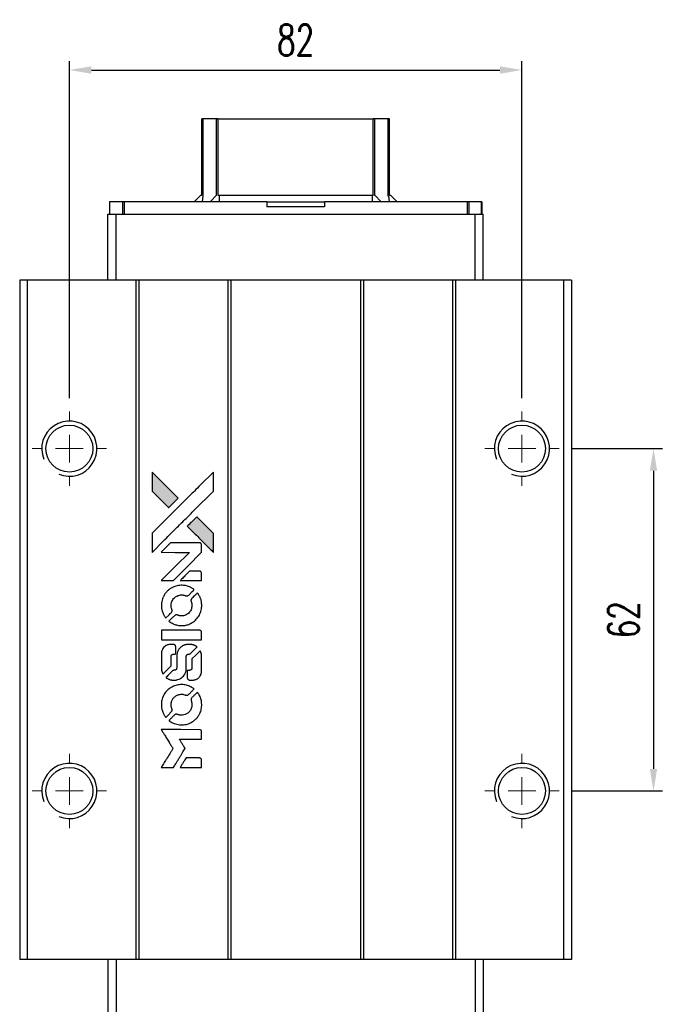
# Model space of a CAD drawing. Header units: millimetres. Extents: x 441 to 933, y -254 to 133.
# Tile 2 of 3: x 474 to 591, y -45 to 133. Entities that reach past the tile are written whole.
import ezdxf

# ---------------------------------------------------------------- set-up
doc = ezdxf.new("R2010")
doc.units = ezdxf.units.MM
doc.layers.get('0').update_dxf_attribs({"linetype": 'CONTINUOUS'})
doc.layers.get('DEFPOINTS').update_dxf_attribs({"linetype": 'CONTINUOUS'})
doc.layers.add('DIM', color=4, linetype='CONTINUOUS')
doc.styles.add('DIM-7', font='SIMPLEX.shx', dxfattribs={"width": 0.7, "bigfont": 'chineset.shx'})
doc.dimstyles.new('CNS', dxfattribs={"dimscale": 1.6, "dimtxt": 3.5, "dimasz": 2.5, "dimexe": 1, "dimexo": 1.5, "dimgap": 0.09, "dimtad": 0, "dimdsep": 46, "dimtxsty": 'DIM-7', "dimcen": 0.09, "dimclrd": 4, "dimclre": 4, "dimclrt": 1, "dimadec": 0, "dimazin": 0, "dimtfac": 1, "dimtix": 1, "dimtmove": 0, "dimatfit": 3, "dimfxl": 1, "dimtvp": 0.971429, "dimtolj": 1, "dimarcsym": 0})

# ---------------------------------------------------------------- blocks, each defined once
blk = doc.blocks.new('SW_CENTERMARKSYMBOL_3')
at = {"color": 0, "linetype": 'Continuous', "lineweight": 18}
for p, q in [((0, 5), (0, 6.75)), ((0, 0), (0, 2.5)), ((-5, 0), (-6.75, 0)), ((0, 0), (-2.5, 0)), ((0, 0), (0, -2.5)), ((0, 0), (2.5, 0)), ((5, 0), (6.75, 0)), ((0, -5), (0, -6.75))]:
    blk.add_line(p, q, dxfattribs=at)
blk = doc.blocks.new('SW_CENTERMARKSYMBOL_4')
at = {"color": 0, "linetype": 'Continuous', "lineweight": 18}
for p, q in [((0, 5), (0, 6.75)), ((0, 0), (0, 2.5)), ((-5, 0), (-6.75, 0)), ((0, 0), (-2.5, 0)), ((0, 0), (0, -2.5)), ((0, 0), (2.5, 0)), ((5, 0), (6.75, 0)), ((0, -5), (0, -6.75))]:
    blk.add_line(p, q, dxfattribs=at)
blk = doc.blocks.new('SW_CENTERMARKSYMBOL_5')
at = {"color": 0, "linetype": 'Continuous', "lineweight": 18}
for p, q in [((0, 5), (0, 6.75)), ((0, 0), (0, 2.5)), ((-5, 0), (-6.75, 0)), ((0, 0), (-2.5, 0)), ((0, 0), (0, -2.5)), ((0, 0), (2.5, 0)), ((5, 0), (6.75, 0)), ((0, -5), (0, -6.75))]:
    blk.add_line(p, q, dxfattribs=at)
blk = doc.blocks.new('SW_CENTERMARKSYMBOL_6')
at = {"color": 0, "linetype": 'Continuous', "lineweight": 18}
for p, q in [((0, 5), (0, 6.75)), ((0, 0), (0, 2.5)), ((-5, 0), (-6.75, 0)), ((0, 0), (-2.5, 0)), ((0, 0), (0, -2.5)), ((0, 0), (2.5, 0)), ((5, 0), (6.75, 0)), ((0, -5), (0, -6.75))]:
    blk.add_line(p, q, dxfattribs=at)
blk = doc.blocks.new('*D42')
at = {"color": 0, "lineweight": -2}
for p, q in [((483.19, 64.71), (483.19, 125.74)), ((565.19, 64.71), (565.19, 125.74))]:
    blk.add_line(p, q, dxfattribs=at)
at = {"color": 7, "lineweight": -2}
blk.add_line((487.19, 124.14), (561.19, 124.14), dxfattribs=at)
at = {"color": 7}
for points in [[(487.19, 124.81), (487.19, 123.47), (483.19, 124.14)], [(561.19, 124.81), (561.19, 123.47), (565.19, 124.14)]]:
    blk.add_solid(points, dxfattribs=at)
at = {"layer": 'DEFPOINTS', "color": 0}
for p in [(565.19, 124.14), (483.19, 62.31), (565.19, 62.31)]:
    blk.add_point(p, dxfattribs=at)
at = {"color": 7, "insert": (524.19, 129.58), "char_height": 5.6, "attachment_point": 5, "style": 'DIM-7'}
blk.add_mtext('\\A1;82', dxfattribs=at)
blk = doc.blocks.new('*D43')
at = {"color": 0, "lineweight": -2}
for p, q in [((574.34, 55.56), (590.62, 55.56)), ((574.34, -6.44), (590.62, -6.44))]:
    blk.add_line(p, q, dxfattribs=at)
at = {"color": 7, "lineweight": -2}
blk.add_line((589.02, 51.56), (589.02, -2.44), dxfattribs=at)
at = {"color": 7}
for points in [[(588.35, 51.56), (589.68, 51.56), (589.02, 55.56)], [(588.35, -2.44), (589.68, -2.44), (589.02, -6.44)]]:
    blk.add_solid(points, dxfattribs=at)
at = {"layer": 'DEFPOINTS', "color": 0}
for p in [(571.94, 55.56), (571.94, -6.44), (589.02, -6.44)]:
    blk.add_point(p, dxfattribs=at)
at = {"color": 7, "insert": (583.58, 24.56), "char_height": 5.6, "attachment_point": 5, "rotation": 90, "style": 'DIM-7'}
blk.add_mtext('\\A1;62', dxfattribs=at)
blk = doc.blocks.new('LOGO')
at = {"linetype": 'Continuous'}
h = blk.add_hatch(color=22, dxfattribs=at)
h.dxf.hatch_style = 1
h.paths.add_polyline_path([(-1063.13, 1375.03), (-1063.13, 1373.3), (-1063.13, 1371.57), (-1061.63, 1370.08, 0.000288), (-1061.05, 1369.51, 0.000479), (-1060.57, 1369.03, 0.000013), (-1060.13, 1368.6, 0.197177), (-1060.12, 1368.6, 0.197497), (-1060.11, 1368.6, 0.00004), (-1059.86, 1368.85, 0.000834), (-1059.58, 1369.12, 0.000506), (-1059.26, 1369.45), (-1058.4, 1370.31), (-1060.77, 1372.67)])
h.paths.add_polyline_path([(-1055.03, 1366.94), (-1055.89, 1366.08, 0.000476), (-1056.22, 1365.75, 0.000789), (-1056.5, 1365.47, 0.000035), (-1056.75, 1365.22, 0.19758), (-1056.75, 1365.21, 0.198396), (-1056.75, 1365.2, 0.000019), (-1056.41, 1364.86, 0.000582), (-1056.03, 1364.48, 0.000351), (-1055.58, 1364.04, 0.000108), (-1053.68, 1362.14, 0.000692), (-1052.72, 1361.19, 0.000077), (-1052.05, 1360.53, 0.197527), (-1052.03, 1360.52, 0.410181), (-1052.02, 1360.53, 0.000493), (-1052.01, 1360.88, 0.002424), (-1052.01, 1361.37, 0.000529), (-1052.01, 1362.21), (-1052.01, 1363.91), (-1053.52, 1365.42)])
at = {"color": 22}
for points in [[(-1061.63, 1370.08, 0.000288), (-1061.05, 1369.51, 0.000479), (-1060.57, 1369.03, 0.000013), (-1060.13, 1368.6, 0.197177), (-1060.12, 1368.6, 0.197497), (-1060.11, 1368.6, 0.00004), (-1059.86, 1368.85, 0.000836), (-1059.58, 1369.12, 0.000505), (-1059.26, 1369.45), (-1058.4, 1370.31), (-1060.77, 1372.67), (-1063.13, 1375.03), (-1063.13, 1373.3), (-1063.13, 1371.57)], [(-1061.05, 1362.55, -0.000056), (-1060.01, 1363.58, -0.000021), (-1058.56, 1365.04, -0.000021), (-1056.98, 1366.62, -0.000025), (-1055.49, 1368.1), (-1052.01, 1371.57), (-1052.01, 1373.29), (-1052.02, 1375.01), (-1054.35, 1372.69, 0.000274), (-1055.47, 1371.58, 0.000123), (-1056.95, 1370.11, 0.000121), (-1058.51, 1368.56, 0.000165), (-1059.91, 1367.16), (-1063.13, 1363.94), (-1063.13, 1362.21), (-1063.13, 1360.47)], [(-1055.58, 1364.04, 0.000108), (-1053.68, 1362.14, 0.000692), (-1052.72, 1361.19, 0.000077), (-1052.05, 1360.53, 0.197527), (-1052.03, 1360.52, 0.410182), (-1052.02, 1360.53, 0.000493), (-1052.01, 1360.88, 0.002424), (-1052.01, 1361.37, 0.000529), (-1052.01, 1362.21), (-1052.01, 1363.91), (-1053.52, 1365.42), (-1055.03, 1366.94), (-1055.89, 1366.08, 0.000476), (-1056.22, 1365.75, 0.000789), (-1056.5, 1365.47, 0.000035), (-1056.75, 1365.22, 0.19758), (-1056.75, 1365.21, 0.198396), (-1056.75, 1365.2, 0.000019), (-1056.41, 1364.86, 0.000582), (-1056.03, 1364.48, 0.000351)], [(-1060.38, 1355.36), (-1059.27, 1355.36), (-1056.71, 1357.93), (-1054.15, 1360.49), (-1054.15, 1361.2, 0.0008), (-1054.16, 1361.66, 0.010795), (-1054.16, 1361.83, 0.030495), (-1054.17, 1361.92, 0.080372), (-1054.2, 1361.99, 0.03816), (-1054.23, 1362.05, 0.041799), (-1054.28, 1362.1, 0.042486), (-1054.34, 1362.14, 0.042078), (-1054.4, 1362.18, 0.099276), (-1054.48, 1362.2, 0.003302), (-1054.84, 1362.2, 0.002586), (-1055.46, 1362.2, 0.000204), (-1057.12, 1362.2), (-1059.77, 1362.2), (-1060.62, 1361.34), (-1061.47, 1360.49), (-1058.92, 1360.48), (-1056.37, 1360.47), (-1058.9, 1357.96, 0.000253), (-1059.86, 1357, 0.000412), (-1060.69, 1356.18, 0.000041), (-1061.42, 1355.44, 0.041338), (-1061.45, 1355.41), (-1061.48, 1355.36)], [(-1056.08, 1355.36), (-1054.15, 1355.36), (-1054.15, 1356.08), (-1054.16, 1356.8), (-1054.21, 1356.89, 0.03146), (-1054.24, 1356.92, 0.026444), (-1054.27, 1356.96, 0.026444), (-1054.31, 1356.99, 0.031457), (-1054.35, 1357.02), (-1054.43, 1357.07), (-1055.38, 1357.08), (-1056.34, 1357.08), (-1057.18, 1356.24, 0.000745), (-1057.5, 1355.91, 0.001228), (-1057.77, 1355.63, 0.000087), (-1058.01, 1355.39, 0.195134), (-1058.01, 1355.38, 0.412117), (-1058.01, 1355.37, 0.000048), (-1057.44, 1355.37, 0.00109), (-1056.82, 1355.36, 0.000653)], [(-1061.43, 1350.46, 0.023681), (-1061.38, 1350.16, 0.022402), (-1061.31, 1349.86, 0.021929), (-1061.2, 1349.56, 0.020503), (-1061.07, 1349.26, 0.013745), (-1060.98, 1349.09, 0.009767), (-1060.87, 1348.91, 0.009658), (-1060.76, 1348.74, 0.027804), (-1060.68, 1348.63), (-1060.65, 1348.59), (-1060.11, 1349.12, 0.002053), (-1059.85, 1349.38, 0.006738), (-1059.69, 1349.55, 0.007826), (-1059.58, 1349.68, 0.063909), (-1059.53, 1349.74, 0.061532), (-1059.5, 1349.84, 0.068674), (-1059.49, 1349.93, 0.052072), (-1059.51, 1350.05, 0.019648), (-1059.56, 1350.21, -0.018366), (-1059.62, 1350.4, -0.0288), (-1059.66, 1350.57, -0.029061), (-1059.67, 1350.74, -0.019155), (-1059.67, 1350.94, -0.053809), (-1059.61, 1351.37, -0.058833), (-1059.46, 1351.76, -0.058566), (-1059.22, 1352.11, -0.052525), (-1058.9, 1352.4, -0.044733), (-1058.62, 1352.57, -0.040573), (-1058.31, 1352.69, -0.041123), (-1058, 1352.76, -0.04951), (-1057.69, 1352.77, -0.017369), (-1057.55, 1352.76, -0.024255), (-1057.42, 1352.73, -0.023787), (-1057.29, 1352.7, -0.015798), (-1057.15, 1352.64, 0.010631), (-1057.06, 1352.61, 0.033653), (-1057, 1352.59, 0.037806), (-1056.94, 1352.58, 0.016307), (-1056.86, 1352.58, 0.068179), (-1056.71, 1352.6, 0.095747), (-1056.58, 1352.67, 0.033418), (-1056.42, 1352.81, 0.002133), (-1055.97, 1353.27, 0.001452), (-1055.71, 1353.54, 0.012393), (-1055.6, 1353.66, 0.020479), (-1055.55, 1353.73, 0.344362), (-1055.55, 1353.76, 0.074287), (-1055.61, 1353.81, 0.005454), (-1055.81, 1353.94, 0.008391), (-1056.01, 1354.06, 0.017097), (-1056.18, 1354.15, 0.027375), (-1056.53, 1354.3, 0.02835), (-1056.88, 1354.41, 0.027723), (-1057.26, 1354.48, 0.023913), (-1057.65, 1354.51, 0.027047), (-1058.13, 1354.49, 0.031685), (-1058.58, 1354.43, 0.032425), (-1059.01, 1354.31, 0.031013), (-1059.42, 1354.14, 0.037914), (-1059.91, 1353.85, 0.040153), (-1060.34, 1353.49, 0.039834), (-1060.71, 1353.06, 0.036173), (-1061.03, 1352.57, 0.040752), (-1061.24, 1352.09, 0.035885), (-1061.38, 1351.56, 0.035491), (-1061.44, 1351.01, 0.037615)], [(-1059.94, 1347.91, 0.018008), (-1059.78, 1347.8, 0.009842), (-1059.58, 1347.69, 0.009807), (-1059.38, 1347.58, 0.015716), (-1059.19, 1347.5, 0.048467), (-1058.54, 1347.29, 0.045841), (-1057.85, 1347.21, 0.046006), (-1057.16, 1347.26, 0.049638), (-1056.5, 1347.43, 0.064819), (-1055.65, 1347.88, 0.06695), (-1054.96, 1348.53, 0.066691), (-1054.45, 1349.34, 0.063505), (-1054.17, 1350.27, 0.03135), (-1054.15, 1350.51, 0.010439), (-1054.14, 1350.86, 0.010391), (-1054.15, 1351.21, 0.032408), (-1054.17, 1351.44, 0.015696), (-1054.23, 1351.72, 0.018095), (-1054.3, 1351.98, 0.018551), (-1054.39, 1352.22, 0.018352), (-1054.5, 1352.46, 0.015568), (-1054.58, 1352.62, 0.009832), (-1054.69, 1352.8, 0.009795), (-1054.8, 1352.97, 0.023727), (-1054.89, 1353.09), (-1054.92, 1353.14), (-1055.46, 1352.61, 0.001528), (-1055.76, 1352.31, 0.010022), (-1055.9, 1352.16, 0.019586), (-1055.99, 1352.06, 0.061865), (-1056.03, 1351.99, 0.055054), (-1056.07, 1351.88, 0.061607), (-1056.08, 1351.76, 0.048725), (-1056.06, 1351.63, 0.020221), (-1056.01, 1351.46, -0.017722), (-1055.95, 1351.27, -0.02685), (-1055.92, 1351.11, -0.02759), (-1055.91, 1350.94, -0.020233), (-1055.91, 1350.76, -0.04793), (-1055.96, 1350.41, -0.048386), (-1056.07, 1350.07, -0.047866), (-1056.26, 1349.77, -0.044964), (-1056.49, 1349.49, -0.04333), (-1056.78, 1349.26, -0.050921), (-1057.09, 1349.1, -0.051473), (-1057.42, 1349, -0.0459), (-1057.77, 1348.97, -0.019014), (-1057.95, 1348.97, -0.024114), (-1058.1, 1348.99, -0.025081), (-1058.25, 1349.03, -0.023892), (-1058.4, 1349.08, 0.008624), (-1058.52, 1349.12, 0.026486), (-1058.6, 1349.14, 0.035074), (-1058.67, 1349.15, 0.02756), (-1058.75, 1349.16, 0.087163), (-1058.87, 1349.13, 0.073291), (-1058.98, 1349.07, 0.028074), (-1059.15, 1348.92, 0.002594), (-1059.53, 1348.54), (-1060.07, 1348)], [(-1057.8, 1344.65), (-1054.16, 1344.66), (-1054.16, 1345.37), (-1054.16, 1346.08), (-1054.2, 1346.17, 0.071429), (-1054.25, 1346.24, 0.054799), (-1054.32, 1346.3, 0.053585), (-1054.41, 1346.35, 0.060698), (-1054.5, 1346.37, 0.033975), (-1054.65, 1346.38), (-1056.5, 1346.38, 0.000726), (-1058.32, 1346.38, 0.001084), (-1059.9, 1346.37), (-1061.45, 1346.36), (-1061.45, 1345.5), (-1061.45, 1344.65)], [(-1061.44, 1339.31, 0.018538), (-1061.42, 1339.2, 0.010695), (-1061.4, 1339.07, 0.01068), (-1061.37, 1338.94, 0.017678), (-1061.33, 1338.83, 0.013849), (-1061.29, 1338.71, 0.011814), (-1061.24, 1338.58, 0.004513), (-1061.18, 1338.47, 0.290035), (-1061.16, 1338.46, 0.196418), (-1061.15, 1338.46, 0.000124), (-1060.94, 1338.67, 0.001477), (-1060.7, 1338.9, 0.000898), (-1060.42, 1339.18), (-1059.7, 1339.91), (-1059.69, 1340.82, -0.001471), (-1059.69, 1341.51, -0.028714), (-1059.67, 1341.72, -0.097073), (-1059.63, 1341.84, -0.084199), (-1059.55, 1341.94, -0.042698), (-1059.48, 1341.99, -0.053912), (-1059.42, 1342.02, -0.051004), (-1059.34, 1342.04, -0.032967), (-1059.25, 1342.04, 0.00807), (-1059.2, 1342.05, 0.003023), (-1059.14, 1342.05, 0.002994), (-1059.07, 1342.05, 0.003629), (-1059, 1342.06), (-1058.84, 1342.07), (-1058.84, 1342.76, 0.001618), (-1058.85, 1343.1, 0.005206), (-1058.85, 1343.32, 0.00535), (-1058.86, 1343.47, 0.060675), (-1058.87, 1343.53, 0.048484), (-1058.88, 1343.56, 0.02389), (-1058.9, 1343.6, 0.022812), (-1058.93, 1343.64, 0.02462), (-1058.96, 1343.68, 0.061781), (-1059.05, 1343.75, 0.080179), (-1059.15, 1343.79, 0.048561), (-1059.28, 1343.81, 0.010021), (-1059.52, 1343.81, 0.016602), (-1059.85, 1343.8, 0.031409), (-1060.11, 1343.77, 0.036474), (-1060.33, 1343.71, 0.03439), (-1060.55, 1343.61, 0.065928), (-1060.9, 1343.37, 0.069066), (-1061.16, 1343.05, 0.065697), (-1061.34, 1342.66, 0.051559), (-1061.43, 1342.2, 0.020904), (-1061.44, 1341.96, 0.000451), (-1061.44, 1340.75, 0.000419), (-1061.45, 1339.54, 0.022759)], [(-1060.49, 1337.72, 0.023289), (-1060.32, 1337.61, 0.026845), (-1060.14, 1337.52, 0.026047), (-1059.95, 1337.45, 0.019751), (-1059.74, 1337.39, 0.013249), (-1059.62, 1337.36, 0.025169), (-1059.52, 1337.35, 0.016532), (-1059.4, 1337.34, 0.002937), (-1059.17, 1337.34, 0.003317), (-1058.96, 1337.34, 0.011808), (-1058.83, 1337.35, 0.01777), (-1058.73, 1337.36, 0.021476), (-1058.64, 1337.37, 0.04325), (-1058.25, 1337.49, 0.045753), (-1057.9, 1337.68, 0.04649), (-1057.59, 1337.92, 0.047672), (-1057.34, 1338.21, 0.025315), (-1057.26, 1338.34, 0.015208), (-1057.17, 1338.5, 0.01512), (-1057.1, 1338.66, 0.022488), (-1057.04, 1338.81, 0.027857), (-1056.98, 1339.04, 0.034138), (-1056.95, 1339.26, 0.014286), (-1056.94, 1339.59, 0.00124), (-1056.94, 1340.45, -0.00103), (-1056.94, 1340.97, -0.002552), (-1056.94, 1341.35, -0.001594), (-1056.93, 1341.65, -0.047676), (-1056.92, 1341.72, -0.085307), (-1056.87, 1341.85, -0.097789), (-1056.78, 1341.94, -0.085947), (-1056.65, 1342.01, -0.051339), (-1056.48, 1342.04, 0.014634), (-1056.43, 1342.04, 0.015028), (-1056.37, 1342.05, 0.014927), (-1056.32, 1342.07, 0.059415), (-1056.29, 1342.08, 0.070595), (-1056.23, 1342.12, 0.00028), (-1055.62, 1342.73, 0.000111), (-1054.99, 1343.34, 0.200239), (-1054.98, 1343.37, 0.268906), (-1054.99, 1343.39, 0.001866), (-1055.14, 1343.47, 0.007532), (-1055.29, 1343.55, 0.017818), (-1055.4, 1343.61, 0.013256), (-1055.52, 1343.66, 0.011636), (-1055.65, 1343.7, 0.011528), (-1055.79, 1343.74, 0.012303), (-1055.92, 1343.77, 0.0423), (-1056.13, 1343.8, 0.013657), (-1056.44, 1343.81, 0.013857), (-1056.75, 1343.8, 0.037428), (-1056.97, 1343.77, 0.014927), (-1057.11, 1343.73, 0.0122), (-1057.27, 1343.68, 0.012518), (-1057.41, 1343.63, 0.023062), (-1057.53, 1343.58, 0.065961), (-1057.94, 1343.3, 0.06055), (-1058.28, 1342.92, 0.059676), (-1058.52, 1342.46, 0.060497), (-1058.64, 1341.96, 0.025683), (-1058.65, 1341.85, 0.001528), (-1058.65, 1341.53, 0.002124), (-1058.66, 1341.12, 0.001173), (-1058.66, 1340.62, -0.000809), (-1058.66, 1339.74, -0.017164), (-1058.67, 1339.48, -0.063931), (-1058.7, 1339.35, -0.108429), (-1058.76, 1339.25, -0.052941), (-1058.82, 1339.19, -0.063675), (-1058.9, 1339.16, -0.050562), (-1058.99, 1339.13, -0.020337), (-1059.12, 1339.12, 0.009897), (-1059.2, 1339.11, 0.016482), (-1059.26, 1339.1, 0.019019), (-1059.32, 1339.09, 0.06043), (-1059.35, 1339.08, 0.076267), (-1059.43, 1339.02, 0.00054), (-1059.99, 1338.45, 0.000307), (-1060.57, 1337.87, 0.142594), (-1060.59, 1337.82, 0.232419), (-1060.59, 1337.81, 0.022995), (-1060.57, 1337.78, 0.024627), (-1060.53, 1337.75, 0.015407)], [(-1056.72, 1337.62, 0.065483), (-1056.68, 1337.54, 0.053271), (-1056.61, 1337.46, 0.052018), (-1056.53, 1337.4, 0.0556), (-1056.44, 1337.36, 0.036839), (-1056.38, 1337.34, 0.026922), (-1056.32, 1337.33, 0.016905), (-1056.22, 1337.33, 0.004317), (-1056.07, 1337.33, 0.016369), (-1055.76, 1337.34, 0.029936), (-1055.5, 1337.37, 0.03418), (-1055.28, 1337.43, 0.031327), (-1055.06, 1337.52, 0.046935), (-1054.79, 1337.68, 0.054053), (-1054.57, 1337.89, 0.053701), (-1054.39, 1338.14, 0.045364), (-1054.26, 1338.43, 0.032479), (-1054.2, 1338.69, 0.03386), (-1054.16, 1338.96, 0.013578), (-1054.15, 1339.37, 0.001155), (-1054.16, 1340.44, 0.000413), (-1054.16, 1341.35, 0.005008), (-1054.17, 1341.7, 0.013199), (-1054.18, 1341.9, 0.033956), (-1054.2, 1342.05, 0.013909), (-1054.23, 1342.19, 0.010864), (-1054.28, 1342.35, 0.010938), (-1054.33, 1342.5, 0.028702), (-1054.38, 1342.6), (-1054.41, 1342.67), (-1055.16, 1341.94), (-1055.9, 1341.2), (-1055.9, 1340.34, -0.001504), (-1055.9, 1339.98, -0.00328), (-1055.91, 1339.69, -0.001901), (-1055.91, 1339.47, -0.061333), (-1055.92, 1339.42, -0.063621), (-1055.95, 1339.35, -0.048633), (-1056, 1339.27, -0.046769), (-1056.07, 1339.21, -0.047961), (-1056.15, 1339.16, -0.02678), (-1056.21, 1339.13, -0.050957), (-1056.27, 1339.12, -0.029398), (-1056.34, 1339.11, -0.00401), (-1056.5, 1339.1), (-1056.75, 1339.1), (-1056.75, 1338.41, 0.001061), (-1056.75, 1337.99, 0.009147), (-1056.75, 1337.81, 0.020721), (-1056.74, 1337.7, 0.051619)], [(-1061.43, 1332.49, 0.024131), (-1061.38, 1332.18, 0.022344), (-1061.3, 1331.87, 0.021883), (-1061.19, 1331.55, 0.020884), (-1061.06, 1331.25, 0.010669), (-1060.96, 1331.07, 0.010389), (-1060.86, 1330.9, 0.010913), (-1060.77, 1330.75, 0.022227), (-1060.68, 1330.63), (-1060.65, 1330.59), (-1060.1, 1331.14, 0.002452), (-1059.89, 1331.36, 0.003628), (-1059.71, 1331.55, 0.001662), (-1059.56, 1331.71, 0.070159), (-1059.53, 1331.75, 0.047671), (-1059.52, 1331.79, 0.018624), (-1059.51, 1331.83, 0.017921), (-1059.5, 1331.88, 0.018804), (-1059.49, 1331.93, 0.018255), (-1059.49, 1332, 0.041312), (-1059.5, 1332.05, 0.037164), (-1059.51, 1332.11, 0.012342), (-1059.54, 1332.18, -0.015101), (-1059.61, 1332.37, -0.035998), (-1059.65, 1332.51, -0.033244), (-1059.66, 1332.66, -0.011249), (-1059.67, 1332.89, -0.004059), (-1059.67, 1333.07, -0.019693), (-1059.66, 1333.17, -0.027943), (-1059.65, 1333.25, -0.014411), (-1059.62, 1333.36, -0.033089), (-1059.54, 1333.6, -0.033887), (-1059.42, 1333.84, -0.034021), (-1059.28, 1334.05, -0.033942), (-1059.1, 1334.24, -0.02816), (-1058.9, 1334.41, -0.035032), (-1058.7, 1334.55, -0.035269), (-1058.48, 1334.65, -0.029196), (-1058.24, 1334.73, -0.037862), (-1057.95, 1334.78, -0.043657), (-1057.68, 1334.79, -0.043064), (-1057.41, 1334.74, -0.035184), (-1057.12, 1334.65, 0.033699), (-1056.99, 1334.61, 0.052815), (-1056.87, 1334.59, 0.059167), (-1056.76, 1334.6, 0.058972), (-1056.65, 1334.64, 0.059208), (-1056.57, 1334.69, 0.021125), (-1056.47, 1334.78, 0.008691), (-1056.3, 1334.94, 0.000851), (-1055.89, 1335.36, 0.001873), (-1055.69, 1335.57, 0.013884), (-1055.59, 1335.67, 0.022355), (-1055.54, 1335.73, 0.341453), (-1055.54, 1335.76, 0.073011), (-1055.6, 1335.81, 0.004587), (-1055.8, 1335.94, 0.00748), (-1056, 1336.06, 0.016837), (-1056.15, 1336.15, 0.028606), (-1056.53, 1336.31, 0.031352), (-1056.92, 1336.43, 0.031004), (-1057.32, 1336.5, 0.0268), (-1057.75, 1336.52, 0.026698), (-1058.2, 1336.5, 0.03002), (-1058.63, 1336.43, 0.030357), (-1059.04, 1336.3, 0.028554), (-1059.45, 1336.13, 0.062944), (-1060.2, 1335.63, 0.062206), (-1060.81, 1334.96, 0.062448), (-1061.23, 1334.16, 0.064355), (-1061.43, 1333.29, 0.017377), (-1061.44, 1333.11, 0.008369), (-1061.44, 1332.89, 0.008367), (-1061.44, 1332.67, 0.01757)], [(-1059.95, 1329.92, 0.064158), (-1059.1, 1329.47, 0.06356), (-1058.17, 1329.25, 0.064004), (-1057.21, 1329.27, 0.066747), (-1056.31, 1329.53, 0.04321), (-1055.74, 1329.84, 0.044737), (-1055.24, 1330.24, 0.044901), (-1054.83, 1330.72, 0.044184), (-1054.5, 1331.26, 0.026293), (-1054.32, 1331.68, 0.033344), (-1054.21, 1332.08, 0.033227), (-1054.15, 1332.5, 0.025815), (-1054.14, 1332.95, 0.023119), (-1054.17, 1333.39, 0.031044), (-1054.24, 1333.78, 0.031337), (-1054.36, 1334.15, 0.024258), (-1054.53, 1334.54, 0.015622), (-1054.61, 1334.68, 0.008495), (-1054.7, 1334.85, 0.008415), (-1054.81, 1335, 0.020814), (-1054.89, 1335.11), (-1054.93, 1335.16), (-1055.46, 1334.64, 0.002843), (-1055.85, 1334.24, 0.033917), (-1055.99, 1334.08, 0.087906), (-1056.05, 1333.96, 0.073302), (-1056.07, 1333.82, 0.022047), (-1056.07, 1333.75, 0.026465), (-1056.06, 1333.68, 0.022233), (-1056.04, 1333.61, 0.009985), (-1056.01, 1333.52, -0.039011), (-1055.93, 1333.18, -0.044398), (-1055.9, 1332.85, -0.045096), (-1055.94, 1332.52, -0.04265), (-1056.03, 1332.2, -0.071154), (-1056.28, 1331.74, -0.068827), (-1056.65, 1331.37, -0.068713), (-1057.11, 1331.11, -0.070507), (-1057.61, 1330.99, -0.028605), (-1057.83, 1330.98, -0.031418), (-1058.04, 1331, -0.031044), (-1058.25, 1331.04, -0.02668), (-1058.46, 1331.11, 0.038913), (-1058.59, 1331.15, 0.043732), (-1058.71, 1331.17, 0.047754), (-1058.83, 1331.16, 0.075756), (-1058.92, 1331.13, 0.07294), (-1058.97, 1331.1, 0.003456), (-1059.11, 1330.97, 0.005023), (-1059.3, 1330.79, 0.002422), (-1059.53, 1330.57, 0.000819), (-1059.74, 1330.36, 0.001349), (-1059.91, 1330.18, 0.0001), (-1060.07, 1330.03, 0.205335), (-1060.07, 1330.02, 0.219821), (-1060.07, 1330.01, 0.002494), (-1060.03, 1329.99, 0.007089), (-1059.99, 1329.96, 0.004494)], [(-1060.36, 1321.51), (-1059.26, 1321.51), (-1059.07, 1321.82, -0.000297), (-1058.96, 1322, -0.000037), (-1058.71, 1322.4, -0.000043), (-1058.42, 1322.88, -0.000036), (-1058.11, 1323.39, 0.000044), (-1057.8, 1323.89, 0.000063), (-1057.53, 1324.34, 0.000035), (-1057.3, 1324.71, 0.0009), (-1057.24, 1324.82), (-1057.15, 1324.96), (-1057.27, 1325.16, 0.001175), (-1057.34, 1325.27, 0.000208), (-1057.47, 1325.48, 0.000225), (-1057.62, 1325.72, 0.000203), (-1057.77, 1325.97, -0.000711), (-1057.92, 1326.21, -0.001119), (-1058.05, 1326.42, -0.000263), (-1058.16, 1326.6, -0.04589), (-1058.17, 1326.62, -0.519312), (-1058.16, 1326.64, -0.001914), (-1057.87, 1326.65, -0.003124), (-1057.38, 1326.65, -0.000285), (-1056.17, 1326.65), (-1054.15, 1326.65), (-1054.15, 1327.36, 0.001727), (-1054.15, 1327.86, 0.025279), (-1054.16, 1328.04, 0.073886), (-1054.19, 1328.14, 0.07426), (-1054.25, 1328.23, 0.03264), (-1054.27, 1328.26, 0.01784), (-1054.3, 1328.28, 0.017712), (-1054.33, 1328.3, 0.026854), (-1054.36, 1328.32), (-1054.43, 1328.36), (-1057.95, 1328.37), (-1061.47, 1328.37), (-1061.44, 1328.33, -0.004595), (-1061.43, 1328.3, -0.00016), (-1061.36, 1328.2, -0.000298), (-1061.28, 1328.07, -0.000208), (-1061.19, 1327.93, 0.000986), (-1060.93, 1327.51, 0.00025), (-1060.51, 1326.83, 0.000268), (-1060.05, 1326.1, 0.000436), (-1059.67, 1325.49, -0.002932), (-1059.54, 1325.29, -0.004718), (-1059.44, 1325.11, -0.001113), (-1059.35, 1324.96, -0.227179), (-1059.34, 1324.94, -0.045982), (-1059.35, 1324.93, -0.000145), (-1059.48, 1324.72, -0.000825), (-1059.62, 1324.49, -0.000517), (-1059.79, 1324.22, 0.000056), (-1060.37, 1323.29, 0.000289), (-1060.69, 1322.77, 0.000481), (-1060.92, 1322.39, 0.000418), (-1061.17, 1321.99), (-1061.46, 1321.51)], [(-1056.09, 1321.51), (-1054.15, 1321.51), (-1054.15, 1322.22, 0.000842), (-1054.15, 1322.67, 0.010591), (-1054.16, 1322.84, 0.028995), (-1054.17, 1322.94, 0.069543), (-1054.19, 1323, 0.051063), (-1054.22, 1323.07, 0.039932), (-1054.28, 1323.12, 0.039414), (-1054.34, 1323.18, 0.045845), (-1054.4, 1323.21, 0.094811), (-1054.47, 1323.23, 0.007124), (-1054.66, 1323.24, 0.004713), (-1054.99, 1323.24, 0.000534), (-1055.72, 1323.24), (-1056.98, 1323.24), (-1057.09, 1323.06, 0.000828), (-1057.41, 1322.54, 0.000879), (-1057.72, 1322.03, 0.000048), (-1058.02, 1321.54, 0.137596), (-1058.03, 1321.52, 0.413028), (-1058.03, 1321.52, 0.000016), (-1057.46, 1321.52, 0.000623), (-1056.83, 1321.52, 0.000374)]]:
    blk.add_lwpolyline(points, format="xyb", close=True, dxfattribs=at)

msp = doc.modelspace()

# ---------------------------------------------------------------- linework, layer by layer
at = {"color": 7, "linetype": 'Continuous', "lineweight": 25}
for p, q in [((507.189, 101.462), (507.189, 115.31)), ((507.446, 101.313), (507.446, 115.31)), ((509.873, 101.443), (509.873, 115.31)), ((510.171, 115.31), (538.207, 115.31)), ((510.171, 101.462), (510.171, 115.31)), ((538.207, 101.462), (538.207, 115.31)), ((538.506, 101.443), (538.506, 115.31)), ((540.933, 101.313), (540.933, 115.31)), ((541.189, 101.462), (541.189, 115.31)), ((490.439, 100.262), (490.439, 98.062)), ((492.793, 100.262), (490.439, 100.262)), ((492.793, 100.262), (492.793, 98.062)), ((493.146, 100.262), (492.793, 100.262)), ((493.146, 100.262), (493.146, 98.062)), ((518.939, 100.262), (493.146, 100.262)), ((506.989, 101.462), (505.789, 100.262)), ((506.989, 101.462), (507.198, 101.462)), ((507.365, 101.326), (507.231, 100.262)), ((509.863, 101.447), (508.683, 100.262)), ((510.087, 101.462), (510.311, 101.462)), ((510.311, 101.462), (538.067, 101.462)), ((510.311, 101.462), (510.311, 100.262)), ((518.939, 100.262), (518.939, 99.362)), ((518.939, 100.262), (529.439, 100.262)), ((529.439, 100.262), (529.439, 99.362)), ((555.232, 100.262), (529.439, 100.262)), ((538.067, 101.462), (538.292, 101.462)), ((538.067, 101.462), (538.067, 100.262)), ((538.515, 101.447), (539.695, 100.262)), ((541.013, 101.326), (541.147, 100.262)), ((541.181, 101.462), (541.389, 101.462)), ((541.389, 101.462), (542.589, 100.262)), ((555.232, 100.262), (555.232, 98.062)), ((555.586, 100.262), (555.232, 100.262)), ((555.586, 100.262), (555.586, 98.062)), ((557.793, 100.262), (555.586, 100.262)), ((557.793, 100.262), (557.793, 98.062)), ((557.939, 100.262), (557.793, 100.262)), ((557.939, 100.262), (557.939, 98.062)), ((529.439, 99.362), (518.939, 99.362)), ((490.189, 86.062), (490.189, 98.062)), ((490.189, 98.062), (491.689, 98.062)), ((491.689, 86.062), (491.689, 98.062)), ((491.689, 98.062), (556.689, 98.062)), ((556.689, 86.062), (556.689, 98.062)), ((556.689, 98.062), (558.189, 98.062)), ((558.189, 86.062), (558.189, 98.062)), ((474.189, 86.062), (474.189, -36.938)), ((475.539, 86.062), (474.189, 86.062)), ((475.539, 86.062), (475.539, -36.938)), ((495.239, 86.062), (475.539, 86.062)), ((495.239, 86.062), (495.239, -36.938)), ((495.789, 86.062), (495.239, 86.062)), ((495.789, 86.062), (495.789, -36.938)), ((511.889, 86.062), (495.789, 86.062)), ((511.889, 86.062), (511.889, -36.938)), ((512.439, 86.062), (511.889, 86.062)), ((512.439, 86.062), (512.439, -36.938)), ((535.939, 86.062), (512.439, 86.062)), ((535.939, 86.062), (535.939, -36.938)), ((536.489, 86.062), (535.939, 86.062)), ((536.489, 86.062), (536.489, -36.938)), ((552.589, 86.062), (536.489, 86.062)), ((552.589, 86.062), (552.589, -36.938)), ((553.139, 86.062), (552.589, 86.062)), ((553.139, 86.062), (553.139, -36.938)), ((572.739, 86.062), (553.139, 86.062)), ((572.739, 86.062), (572.739, -36.938)), ((574.189, 86.062), (572.739, 86.062)), ((574.189, 86.062), (574.189, -36.938)), ((475.539, -36.938), (474.189, -36.938)), ((495.239, -36.938), (475.539, -36.938)), ((490.189, -36.938), (490.189, -48.938)), ((491.689, -36.938), (491.689, -48.938)), ((495.789, -36.938), (495.239, -36.938)), ((511.889, -36.938), (495.789, -36.938)), ((512.439, -36.938), (511.889, -36.938)), ((535.939, -36.938), (512.439, -36.938)), ((536.489, -36.938), (535.939, -36.938)), ((552.589, -36.938), (536.489, -36.938)), ((553.139, -36.938), (552.589, -36.938)), ((572.739, -36.938), (553.139, -36.938)), ((556.689, -36.938), (556.689, -48.938)), ((558.189, -36.938), (558.189, -48.938)), ((574.189, -36.938), (572.739, -36.938))]:
    msp.add_line(p, q, dxfattribs=at)
for centre in [(483.189, 55.562), (565.189, 55.562), (483.189, -6.438), (565.189, -6.438)]:
    msp.add_circle(centre, 4.25, dxfattribs=at)
for centre in [(483.189, 55.562), (565.189, 55.562), (483.189, -6.438), (565.189, -6.438)]:
    msp.add_arc(centre, 5, 247.5, 202.5)
for points, knots in [([(507.446, 115.31), (507.381, 115.31), (507.311, 115.31), (507.213, 115.31), (507.189, 115.31), (507.189, 115.31)], [0, 0, 0, 0, 0.5, 0.5, 1, 1, 1, 1]), ([(509.873, 115.31), (509.84, 115.31), (509.76, 115.31), (509.496, 115.31), (509.311, 115.31), (508.86, 115.31), (508.594, 115.31), (508.03, 115.31), (507.733, 115.31), (507.446, 115.31)], [0, 0, 0, 0, 0.25, 0.25, 0.5, 0.5, 0.75, 0.75, 1, 1, 1, 1]), ([(510.171, 115.31), (510.104, 115.31), (510.028, 115.31), (509.914, 115.31), (509.88, 115.31), (509.873, 115.31)], [0, 0, 0, 0, 0.5, 0.5, 1, 1, 1, 1]), ([(538.506, 115.31), (538.498, 115.31), (538.464, 115.31), (538.35, 115.31), (538.274, 115.31), (538.207, 115.31)], [0, 0, 0, 0, 0.5, 0.5, 1, 1, 1, 1]), ([(540.933, 115.31), (540.645, 115.31), (540.348, 115.31), (539.784, 115.31), (539.518, 115.31), (539.067, 115.31), (538.882, 115.31), (538.618, 115.31), (538.538, 115.31), (538.506, 115.31)], [0, 0, 0, 0, 0.25, 0.25, 0.5, 0.5, 0.75, 0.75, 1, 1, 1, 1]), ([(541.189, 115.31), (541.189, 115.31), (541.165, 115.31), (541.067, 115.31), (540.997, 115.31), (540.933, 115.31)], [0, 0, 0, 0, 0.5, 0.5, 1, 1, 1, 1])]:
    msp.add_open_spline(points, degree=3, knots=knots, dxfattribs=at)

# ---------------------------------------------------------------- block references
at = {"color": 7, "linetype": 'Continuous', "lineweight": 0}
for name, p in [('SW_CENTERMARKSYMBOL_6', (483.189, 55.562)), ('SW_CENTERMARKSYMBOL_5', (565.189, 55.562)), ('SW_CENTERMARKSYMBOL_4', (483.189, -6.438)), ('SW_CENTERMARKSYMBOL_3', (565.189, -6.438))]:
    msp.add_blockref(name, p, dxfattribs=at)
at = {"layer": 'DIM'}
msp.add_blockref('LOGO', (1561.305, -1323.702), dxfattribs=at)

# ---------------------------------------------------------------- dimensions: what is measured, and where the dimension line sits
at = {"color": 0}
dim = msp.add_linear_dim(base=(565.189, 124.141), p1=(483.189, 62.312), p2=(565.189, 62.312), dimstyle='CNS', override={"dimclrd": 7, "dimclre": 0, "dimclrt": 7}, dxfattribs=at)
dim.commit()
dim.dimension.update_dxf_attribs({"geometry": '*D42', "text_midpoint": (524.189, 129.581)})
dim = msp.add_linear_dim(base=(589.016, -6.438), p1=(571.939, 55.562), p2=(571.939, -6.438), angle=90, dimstyle='CNS', override={"dimclrd": 7, "dimclre": 0, "dimclrt": 7}, dxfattribs=at)
dim.commit()
dim.dimension.update_dxf_attribs({"geometry": '*D43', "text_midpoint": (583.576, 24.562)})

doc.saveas('drawing.dxf')
